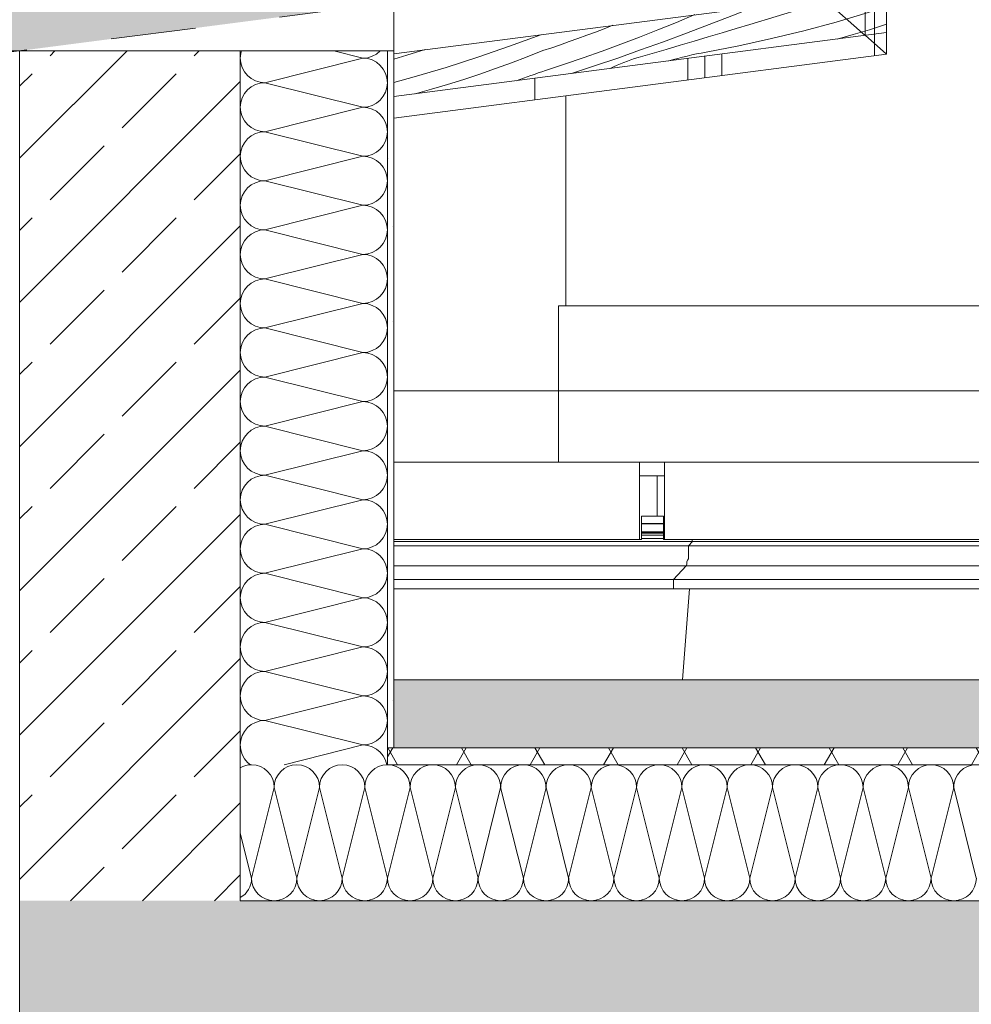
# Model space of a CAD drawing. Header units: metres. Extents: x 0 to 334, y 0 to 60.
# Tile 43 of 72: x 93.11 to 94.23, y 16.6 to 17.76. Entities that reach past the tile are written whole.
import ezdxf

# ---------------------------------------------------------------- set-up
doc = ezdxf.new("R2010")
doc.units = ezdxf.units.M
doc.header["$MEASUREMENT"] = 0
doc.linetypes.add('Strichlinie eng', pattern=[0.115, 0.075, -0.04])
for name, color, linetype in [('10 Wand außen', 7, 'Continuous'), ('94 Genehmigungsplanung Bemaßung', 7, 'Continuous'), ('Neubau_0', 7, 'Continuous'), ('Neubau_00 Schraffuren', 7, 'Continuous'), ('Neubau_10 Wand außen', 7, 'Continuous'), ('Neubau_24 Dachhaut', 7, 'Continuous'), ('Neubau_30 Attika', 7, 'Continuous'), ('Neubau_30 Dach', 7, 'Continuous'), ('Neubau_70 Entwässerung_Regenwasser', 7, 'Continuous'), ('Neubau_94 Genehmigungsplanung Bemaßung', 7, 'Continuous'), ('Neubau_@RL_500 Einrichtung', 7, 'Continuous')]:
    doc.layers.add(name, color=color, linetype=linetype)
doc.styles.add('ERSTELLTER_STIL_1', font='ARIALN.TTF')
doc.linetypes.add('Gras', pattern='A,0,[5,995_ARC_301 ERW_SC_A1_2607011.Shx,S=0.007937,R=0,X=0,Y=0.039752],-1,0', length=1)
doc.dimstyles.new('ERSTELLTER_STIL__1', dxfattribs={"dimtxt": 0.175, "dimasz": 0.095143, "dimexe": 0.18, "dimexo": 0.0625, "dimgap": 0, "dimtad": 1, "dimzin": 0, "dimdsep": 46, "dimtxsty": 'ERSTELLTER_STIL_1', "dimblk": 'ARROWHEAD_6', "dimblk1": 'ARROWHEAD_6', "dimblk2": 'ARROWHEAD_6', "dimcen": 0.09, "dimse1": 1, "dimse2": 1, "dimclrd": 7, "dimclre": 7, "dimclrt": 7, "dimazin": 0, "dimtfac": 1, "dimtdec": 4, "dimtmove": 0, "dimatfit": 3, "dimfxl": 1, "dimtolj": 1, "dimtzin": 0, "dimarcsym": 0})
pattern_1 = [(45, (111.51342, 12.92067), (-0.0848528, 0.0848528), []), (45, (111.471, 12.9631), (-0.0848528, 0.0848528), [0.09, -0.03])]
pattern_2 = [(90, (111.53342, 12.92067), (-0.4, 0), []), (90, (111.51342, 12.92067), (-0.4, 0), []), (90, (111.49342, 12.92067), (-0.4, 0), []), (90, (111.71342, 13.92067), (-0.2, 0), [])]

# ---------------------------------------------------------------- blocks, each defined once
blk = doc.blocks.new('*X27', base_point=(111.5134, 12.9207))
at = {"layer": 'Neubau_10 Wand außen', "color": 8, "linetype": 'Continuous', "lineweight": 9}
for p, q in [((93.3675, 17.7177), (93.3669, 17.7121)), ((93.3684, 17.7207), (93.3675, 17.7177)), ((93.5112, 17.7121), (93.4768, 17.7207)), ((93.5169, 17.7126), (93.5223, 17.7143)), ((93.5223, 17.7143), (93.5273, 17.7169)), ((93.5273, 17.7169), (93.5316, 17.7205)), ((93.5316, 17.7205), (93.5318, 17.7207)), ((93.3669, 17.7121), (93.3675, 17.7064)), ((93.3675, 17.7064), (93.3691, 17.701)), ((93.5112, 17.7121), (93.3958, 17.6832)), ((93.5112, 17.7121), (93.5169, 17.7126)), ((93.5169, 17.7115), (93.5112, 17.7121)), ((93.5223, 17.7099), (93.5169, 17.7115)), ((93.5273, 17.7072), (93.5223, 17.7099)), ((93.5316, 17.7036), (93.5273, 17.7072)), ((93.5352, 17.6992), (93.5316, 17.7036)), ((93.3691, 17.701), (93.3718, 17.696)), ((93.3718, 17.696), (93.3754, 17.6916)), ((93.3754, 17.6916), (93.3797, 17.6881)), ((93.5379, 17.6942), (93.5352, 17.6992)), ((93.5395, 17.6888), (93.5379, 17.6942)), ((93.3797, 17.6881), (93.3847, 17.6854)), ((93.3847, 17.681), (93.3797, 17.6783)), ((93.3847, 17.6854), (93.3901, 17.6837)), ((93.3901, 17.6826), (93.3847, 17.681)), ((93.3901, 17.6837), (93.3958, 17.6832)), ((93.3958, 17.6832), (93.3901, 17.6826)), ((93.5112, 17.6543), (93.3958, 17.6832)), ((93.5401, 17.6832), (93.5395, 17.6888)), ((93.5395, 17.6776), (93.5401, 17.6832)), ((93.3718, 17.6704), (93.3691, 17.6654)), ((93.3754, 17.6747), (93.3718, 17.6704)), ((93.3797, 17.6783), (93.3754, 17.6747)), ((93.5352, 17.6672), (93.5379, 17.6721)), ((93.5379, 17.6721), (93.5395, 17.6776)), ((93.3675, 17.66), (93.3669, 17.6543)), ((93.3691, 17.6654), (93.3675, 17.66)), ((93.5169, 17.6549), (93.5223, 17.6565)), ((93.5223, 17.6565), (93.5273, 17.6592)), ((93.5273, 17.6592), (93.5316, 17.6628)), ((93.5316, 17.6628), (93.5352, 17.6672)), ((93.3669, 17.6543), (93.3675, 17.6487)), ((93.3675, 17.6487), (93.3691, 17.6433)), ((93.5112, 17.6543), (93.3958, 17.6255)), ((93.5112, 17.6543), (93.5169, 17.6549)), ((93.5169, 17.6538), (93.5112, 17.6543)), ((93.5223, 17.6521), (93.5169, 17.6538)), ((93.5273, 17.6495), (93.5223, 17.6521)), ((93.5316, 17.6459), (93.5273, 17.6495)), ((93.5352, 17.6415), (93.5316, 17.6459)), ((93.3691, 17.6433), (93.3718, 17.6383)), ((93.3718, 17.6383), (93.3754, 17.6339)), ((93.3754, 17.6339), (93.3797, 17.6303)), ((93.5379, 17.6365), (93.5352, 17.6415)), ((93.5395, 17.6311), (93.5379, 17.6365)), ((93.3797, 17.6303), (93.3847, 17.6277)), ((93.3847, 17.6233), (93.3797, 17.6206)), ((93.3847, 17.6277), (93.3901, 17.626)), ((93.3901, 17.6249), (93.3847, 17.6233)), ((93.3901, 17.626), (93.3958, 17.6255)), ((93.3958, 17.6255), (93.3901, 17.6249)), ((93.5112, 17.5966), (93.3958, 17.6255)), ((93.5401, 17.6255), (93.5395, 17.6311)), ((93.5395, 17.6198), (93.5401, 17.6255)), ((93.3718, 17.6126), (93.3691, 17.6076)), ((93.3754, 17.617), (93.3718, 17.6126)), ((93.3797, 17.6206), (93.3754, 17.617)), ((93.5352, 17.6094), (93.5379, 17.6144)), ((93.5379, 17.6144), (93.5395, 17.6198)), ((93.3675, 17.6022), (93.3669, 17.5966)), ((93.3691, 17.6076), (93.3675, 17.6022)), ((93.5169, 17.5972), (93.5223, 17.5988)), ((93.5223, 17.5988), (93.5273, 17.6015)), ((93.5273, 17.6015), (93.5316, 17.6051)), ((93.5316, 17.6051), (93.5352, 17.6094)), ((93.3669, 17.5966), (93.3675, 17.591)), ((93.3675, 17.591), (93.3691, 17.5856)), ((93.5112, 17.5966), (93.3958, 17.5677)), ((93.5112, 17.5966), (93.5169, 17.5972)), ((93.5169, 17.596), (93.5112, 17.5966)), ((93.5223, 17.5944), (93.5169, 17.596)), ((93.5273, 17.5917), (93.5223, 17.5944)), ((93.5316, 17.5881), (93.5273, 17.5917)), ((93.5352, 17.5838), (93.5316, 17.5881)), ((93.3691, 17.5856), (93.3718, 17.5806)), ((93.3718, 17.5806), (93.3754, 17.5762)), ((93.3754, 17.5762), (93.3797, 17.5726)), ((93.5379, 17.5788), (93.5352, 17.5838)), ((93.5395, 17.5734), (93.5379, 17.5788)), ((93.3797, 17.5726), (93.3847, 17.5699)), ((93.3847, 17.5655), (93.3797, 17.5629)), ((93.3847, 17.5699), (93.3901, 17.5683)), ((93.3901, 17.5672), (93.3847, 17.5655)), ((93.3901, 17.5683), (93.3958, 17.5677)), ((93.3958, 17.5677), (93.3901, 17.5672)), ((93.5112, 17.5389), (93.3958, 17.5677)), ((93.5401, 17.5677), (93.5395, 17.5734)), ((93.5395, 17.5621), (93.5401, 17.5677)), ((93.3718, 17.5549), (93.3691, 17.5499)), ((93.3754, 17.5593), (93.3718, 17.5549)), ((93.3797, 17.5629), (93.3754, 17.5593)), ((93.5352, 17.5517), (93.5379, 17.5567)), ((93.5379, 17.5567), (93.5395, 17.5621)), ((93.3675, 17.5445), (93.3669, 17.5389)), ((93.3691, 17.5499), (93.3675, 17.5445)), ((93.5169, 17.5394), (93.5223, 17.5411)), ((93.5223, 17.5411), (93.5273, 17.5437)), ((93.5273, 17.5437), (93.5316, 17.5473)), ((93.5316, 17.5473), (93.5352, 17.5517)), ((93.3669, 17.5389), (93.3675, 17.5332)), ((93.3675, 17.5332), (93.3691, 17.5278)), ((93.5112, 17.5389), (93.3958, 17.51)), ((93.5112, 17.5389), (93.5169, 17.5394)), ((93.5169, 17.5383), (93.5112, 17.5389)), ((93.5223, 17.5367), (93.5169, 17.5383)), ((93.5273, 17.534), (93.5223, 17.5367)), ((93.5316, 17.5304), (93.5273, 17.534)), ((93.5352, 17.526), (93.5316, 17.5304)), ((93.3691, 17.5278), (93.3718, 17.5228)), ((93.3718, 17.5228), (93.3754, 17.5185)), ((93.3754, 17.5185), (93.3797, 17.5149)), ((93.5379, 17.5211), (93.5352, 17.526)), ((93.5395, 17.5156), (93.5379, 17.5211)), ((93.3797, 17.5149), (93.3847, 17.5122)), ((93.3847, 17.5078), (93.3797, 17.5051)), ((93.3847, 17.5122), (93.3901, 17.5106)), ((93.3901, 17.5095), (93.3847, 17.5078)), ((93.3901, 17.5106), (93.3958, 17.51)), ((93.3958, 17.51), (93.3901, 17.5095)), ((93.5112, 17.4811), (93.3958, 17.51)), ((93.5401, 17.51), (93.5395, 17.5156)), ((93.5395, 17.5044), (93.5401, 17.51)), ((93.3718, 17.4972), (93.3691, 17.4922)), ((93.3754, 17.5016), (93.3718, 17.4972)), ((93.3797, 17.5051), (93.3754, 17.5016)), ((93.5316, 17.4896), (93.5352, 17.494)), ((93.5352, 17.494), (93.5379, 17.499)), ((93.5379, 17.499), (93.5395, 17.5044)), ((93.3675, 17.4868), (93.3669, 17.4811)), ((93.3691, 17.4922), (93.3675, 17.4868)), ((93.5169, 17.4817), (93.5223, 17.4833)), ((93.5223, 17.4833), (93.5273, 17.486)), ((93.5273, 17.486), (93.5316, 17.4896)), ((93.3669, 17.4811), (93.3675, 17.4755)), ((93.3675, 17.4755), (93.3691, 17.4701)), ((93.5112, 17.4811), (93.3958, 17.4523)), ((93.5112, 17.4811), (93.5169, 17.4817)), ((93.5169, 17.4806), (93.5112, 17.4811)), ((93.5223, 17.479), (93.5169, 17.4806)), ((93.5273, 17.4763), (93.5223, 17.479)), ((93.5316, 17.4727), (93.5273, 17.4763)), ((93.5352, 17.4683), (93.5316, 17.4727)), ((93.3691, 17.4701), (93.3718, 17.4651)), ((93.3718, 17.4651), (93.3754, 17.4607)), ((93.3754, 17.4607), (93.3797, 17.4571)), ((93.5379, 17.4633), (93.5352, 17.4683)), ((93.5395, 17.4579), (93.5379, 17.4633)), ((93.3797, 17.4571), (93.3847, 17.4545)), ((93.3847, 17.4501), (93.3797, 17.4474)), ((93.3847, 17.4545), (93.3901, 17.4528)), ((93.3901, 17.4517), (93.3847, 17.4501)), ((93.3901, 17.4528), (93.3958, 17.4523)), ((93.3958, 17.4523), (93.3901, 17.4517)), ((93.5112, 17.4234), (93.3958, 17.4523)), ((93.5401, 17.4523), (93.5395, 17.4579)), ((93.5395, 17.4467), (93.5401, 17.4523)), ((93.3718, 17.4395), (93.3691, 17.4345)), ((93.3754, 17.4438), (93.3718, 17.4395)), ((93.3797, 17.4474), (93.3754, 17.4438)), ((93.5316, 17.4319), (93.5352, 17.4362)), ((93.5352, 17.4362), (93.5379, 17.4412)), ((93.5379, 17.4412), (93.5395, 17.4467)), ((93.3675, 17.4291), (93.3669, 17.4234)), ((93.3691, 17.4345), (93.3675, 17.4291)), ((93.5169, 17.424), (93.5223, 17.4256)), ((93.5223, 17.4256), (93.5273, 17.4283)), ((93.5273, 17.4283), (93.5316, 17.4319)), ((93.3669, 17.4234), (93.3675, 17.4178)), ((93.3675, 17.4178), (93.3691, 17.4124)), ((93.5112, 17.4234), (93.3958, 17.3946)), ((93.5112, 17.4234), (93.5169, 17.424)), ((93.5169, 17.4229), (93.5112, 17.4234)), ((93.5223, 17.4212), (93.5169, 17.4229)), ((93.5273, 17.4186), (93.5223, 17.4212)), ((93.5316, 17.415), (93.5273, 17.4186)), ((93.5352, 17.4106), (93.5316, 17.415)), ((93.3691, 17.4124), (93.3718, 17.4074)), ((93.3718, 17.4074), (93.3754, 17.403)), ((93.3754, 17.403), (93.3797, 17.3994)), ((93.5379, 17.4056), (93.5352, 17.4106)), ((93.5395, 17.4002), (93.5379, 17.4056)), ((93.3797, 17.3897), (93.3754, 17.3861)), ((93.3797, 17.3994), (93.3847, 17.3968)), ((93.3847, 17.3924), (93.3797, 17.3897)), ((93.3847, 17.3968), (93.3901, 17.3951)), ((93.3901, 17.394), (93.3847, 17.3924)), ((93.3901, 17.3951), (93.3958, 17.3946)), ((93.3958, 17.3946), (93.3901, 17.394)), ((93.5112, 17.3657), (93.3958, 17.3946)), ((93.5401, 17.3946), (93.5395, 17.4002)), ((93.5395, 17.3889), (93.5401, 17.3946)), ((93.3718, 17.3817), (93.3691, 17.3767)), ((93.3754, 17.3861), (93.3718, 17.3817)), ((93.5316, 17.3741), (93.5352, 17.3785)), ((93.5352, 17.3785), (93.5379, 17.3835)), ((93.5379, 17.3835), (93.5395, 17.3889)), ((93.3675, 17.3713), (93.3669, 17.3657)), ((93.3691, 17.3767), (93.3675, 17.3713)), ((93.5169, 17.3662), (93.5223, 17.3679)), ((93.5223, 17.3679), (93.5273, 17.3706)), ((93.5273, 17.3706), (93.5316, 17.3741)), ((93.3669, 17.3657), (93.3675, 17.3601)), ((93.3675, 17.3601), (93.3691, 17.3546)), ((93.5112, 17.3657), (93.3958, 17.3368)), ((93.5112, 17.3657), (93.5169, 17.3662)), ((93.5169, 17.3651), (93.5112, 17.3657)), ((93.5223, 17.3635), (93.5169, 17.3651)), ((93.5273, 17.3608), (93.5223, 17.3635)), ((93.5316, 17.3572), (93.5273, 17.3608)), ((93.5352, 17.3529), (93.5316, 17.3572)), ((93.3691, 17.3546), (93.3718, 17.3497)), ((93.3718, 17.3497), (93.3754, 17.3453)), ((93.3754, 17.3453), (93.3797, 17.3417)), ((93.5379, 17.3479), (93.5352, 17.3529)), ((93.5395, 17.3425), (93.5379, 17.3479)), ((93.3797, 17.332), (93.3754, 17.3284)), ((93.3797, 17.3417), (93.3847, 17.339)), ((93.3847, 17.3346), (93.3797, 17.332)), ((93.3847, 17.339), (93.3901, 17.3374)), ((93.3901, 17.3363), (93.3847, 17.3346)), ((93.3901, 17.3374), (93.3958, 17.3368)), ((93.3958, 17.3368), (93.3901, 17.3363)), ((93.5112, 17.308), (93.3958, 17.3368)), ((93.5401, 17.3368), (93.5395, 17.3425)), ((93.5395, 17.3312), (93.5401, 17.3368)), ((93.3718, 17.324), (93.3691, 17.319)), ((93.3754, 17.3284), (93.3718, 17.324)), ((93.5316, 17.3164), (93.5352, 17.3208)), ((93.5352, 17.3208), (93.5379, 17.3258)), ((93.5379, 17.3258), (93.5395, 17.3312)), ((93.3675, 17.3136), (93.3669, 17.308)), ((93.3691, 17.319), (93.3675, 17.3136)), ((93.5169, 17.3085), (93.5223, 17.3102)), ((93.5223, 17.3102), (93.5273, 17.3128)), ((93.5273, 17.3128), (93.5316, 17.3164)), ((93.3669, 17.308), (93.3675, 17.3023)), ((93.3675, 17.3023), (93.3691, 17.2969)), ((93.5112, 17.308), (93.3958, 17.2791)), ((93.5112, 17.308), (93.5169, 17.3085)), ((93.5169, 17.3074), (93.5112, 17.308)), ((93.5223, 17.3058), (93.5169, 17.3074)), ((93.5273, 17.3031), (93.5223, 17.3058)), ((93.5316, 17.2995), (93.5273, 17.3031)), ((93.5352, 17.2951), (93.5316, 17.2995)), ((93.3691, 17.2969), (93.3718, 17.2919)), ((93.3718, 17.2919), (93.3754, 17.2876)), ((93.3754, 17.2876), (93.3797, 17.284)), ((93.5379, 17.2901), (93.5352, 17.2951)), ((93.5395, 17.2847), (93.5379, 17.2901)), ((93.3797, 17.2742), (93.3754, 17.2706)), ((93.3797, 17.284), (93.3847, 17.2813)), ((93.3847, 17.2769), (93.3797, 17.2742)), ((93.3847, 17.2813), (93.3901, 17.2797)), ((93.3901, 17.2785), (93.3847, 17.2769)), ((93.3901, 17.2797), (93.3958, 17.2791)), ((93.3958, 17.2791), (93.3901, 17.2785)), ((93.5112, 17.2502), (93.3958, 17.2791)), ((93.5401, 17.2791), (93.5395, 17.2847)), ((93.5395, 17.2735), (93.5401, 17.2791)), ((93.3718, 17.2663), (93.3691, 17.2613)), ((93.3754, 17.2706), (93.3718, 17.2663)), ((93.5316, 17.2587), (93.5352, 17.2631)), ((93.5352, 17.2631), (93.5379, 17.2681)), ((93.5379, 17.2681), (93.5395, 17.2735)), ((93.3675, 17.2559), (93.3669, 17.2502)), ((93.3691, 17.2613), (93.3675, 17.2559)), ((93.5112, 17.2502), (93.5169, 17.2508)), ((93.5169, 17.2508), (93.5223, 17.2524)), ((93.5223, 17.2524), (93.5273, 17.2551)), ((93.5273, 17.2551), (93.5316, 17.2587)), ((93.3669, 17.2502), (93.3675, 17.2446)), ((93.3675, 17.2446), (93.3691, 17.2392)), ((93.3691, 17.2392), (93.3718, 17.2342)), ((93.5112, 17.2502), (93.3958, 17.2214)), ((93.5169, 17.2497), (93.5112, 17.2502)), ((93.5223, 17.248), (93.5169, 17.2497)), ((93.5273, 17.2454), (93.5223, 17.248)), ((93.5316, 17.2418), (93.5273, 17.2454)), ((93.5352, 17.2374), (93.5316, 17.2418)), ((93.3718, 17.2342), (93.3754, 17.2298)), ((93.3754, 17.2298), (93.3797, 17.2262)), ((93.5379, 17.2324), (93.5352, 17.2374)), ((93.5395, 17.227), (93.5379, 17.2324)), ((93.3797, 17.2165), (93.3754, 17.2129)), ((93.3797, 17.2262), (93.3847, 17.2236)), ((93.3847, 17.2192), (93.3797, 17.2165)), ((93.3847, 17.2236), (93.3901, 17.2219)), ((93.3901, 17.2208), (93.3847, 17.2192)), ((93.3901, 17.2219), (93.3958, 17.2214)), ((93.3958, 17.2214), (93.3901, 17.2208)), ((93.5112, 17.1925), (93.3958, 17.2214)), ((93.5401, 17.2214), (93.5395, 17.227)), ((93.5395, 17.2157), (93.5401, 17.2214)), ((93.3718, 17.2085), (93.3691, 17.2036)), ((93.3754, 17.2129), (93.3718, 17.2085)), ((93.5316, 17.201), (93.5352, 17.2053)), ((93.5352, 17.2053), (93.5379, 17.2103)), ((93.5379, 17.2103), (93.5395, 17.2157)), ((93.3675, 17.1981), (93.3669, 17.1925)), ((93.3691, 17.2036), (93.3675, 17.1981)), ((93.5112, 17.1925), (93.5169, 17.1931)), ((93.5169, 17.1931), (93.5223, 17.1947)), ((93.5223, 17.1947), (93.5273, 17.1974)), ((93.5273, 17.1974), (93.5316, 17.201)), ((93.3669, 17.1925), (93.3675, 17.1869)), ((93.3675, 17.1869), (93.3691, 17.1815)), ((93.3691, 17.1815), (93.3718, 17.1765)), ((93.5112, 17.1925), (93.3958, 17.1636)), ((93.5169, 17.192), (93.5112, 17.1925)), ((93.5223, 17.1903), (93.5169, 17.192)), ((93.5273, 17.1876), (93.5223, 17.1903)), ((93.5316, 17.1841), (93.5273, 17.1876)), ((93.5352, 17.1797), (93.5316, 17.1841)), ((93.3718, 17.1765), (93.3754, 17.1721)), ((93.3754, 17.1721), (93.3797, 17.1685)), ((93.5379, 17.1747), (93.5352, 17.1797)), ((93.5395, 17.1693), (93.5379, 17.1747)), ((93.3797, 17.1588), (93.3754, 17.1552)), ((93.3797, 17.1685), (93.3847, 17.1658)), ((93.3847, 17.1614), (93.3797, 17.1588)), ((93.3847, 17.1658), (93.3901, 17.1642)), ((93.3901, 17.1631), (93.3847, 17.1614)), ((93.3901, 17.1642), (93.3958, 17.1636)), ((93.3958, 17.1636), (93.3901, 17.1631)), ((93.5112, 17.1348), (93.3958, 17.1636)), ((93.5379, 17.1526), (93.5395, 17.158)), ((93.5401, 17.1636), (93.5395, 17.1693)), ((93.5395, 17.158), (93.5401, 17.1636)), ((93.3718, 17.1508), (93.3691, 17.1458)), ((93.3754, 17.1552), (93.3718, 17.1508)), ((93.5316, 17.1432), (93.5352, 17.1476)), ((93.5352, 17.1476), (93.5379, 17.1526)), ((93.3675, 17.1404), (93.3669, 17.1348)), ((93.3691, 17.1458), (93.3675, 17.1404)), ((93.5112, 17.1348), (93.5169, 17.1353)), ((93.5169, 17.1353), (93.5223, 17.137)), ((93.5223, 17.137), (93.5273, 17.1396)), ((93.5273, 17.1396), (93.5316, 17.1432)), ((93.3669, 17.1348), (93.3675, 17.1292)), ((93.3675, 17.1292), (93.3691, 17.1237)), ((93.3691, 17.1237), (93.3718, 17.1187)), ((93.5112, 17.1348), (93.3958, 17.1059)), ((93.5169, 17.1342), (93.5112, 17.1348)), ((93.5223, 17.1326), (93.5169, 17.1342)), ((93.5273, 17.1299), (93.5223, 17.1326)), ((93.5316, 17.1263), (93.5273, 17.1299)), ((93.5352, 17.122), (93.5316, 17.1263)), ((93.3718, 17.1187), (93.3754, 17.1144)), ((93.3754, 17.1144), (93.3797, 17.1108)), ((93.5379, 17.117), (93.5352, 17.122)), ((93.5395, 17.1116), (93.5379, 17.117)), ((93.3797, 17.1011), (93.3754, 17.0975)), ((93.3797, 17.1108), (93.3847, 17.1081)), ((93.3847, 17.1037), (93.3797, 17.1011)), ((93.3847, 17.1081), (93.3901, 17.1065)), ((93.3901, 17.1054), (93.3847, 17.1037)), ((93.3901, 17.1065), (93.3958, 17.1059)), ((93.3958, 17.1059), (93.3901, 17.1054)), ((93.5112, 17.0771), (93.3958, 17.1059)), ((93.5379, 17.0949), (93.5395, 17.1003)), ((93.5401, 17.1059), (93.5395, 17.1116)), ((93.5395, 17.1003), (93.5401, 17.1059)), ((93.3718, 17.0931), (93.3691, 17.0881)), ((93.3754, 17.0975), (93.3718, 17.0931)), ((93.5316, 17.0855), (93.5352, 17.0899)), ((93.5352, 17.0899), (93.5379, 17.0949)), ((93.3675, 17.0827), (93.3669, 17.0771)), ((93.3669, 17.0771), (93.3675, 17.0714)), ((93.3691, 17.0881), (93.3675, 17.0827)), ((93.5112, 17.0771), (93.3958, 17.0482)), ((93.5112, 17.0771), (93.5169, 17.0776)), ((93.5169, 17.0765), (93.5112, 17.0771)), ((93.5169, 17.0776), (93.5223, 17.0793)), ((93.5223, 17.0793), (93.5273, 17.0819)), ((93.5273, 17.0819), (93.5316, 17.0855)), ((93.3675, 17.0714), (93.3691, 17.066)), ((93.3691, 17.066), (93.3718, 17.061)), ((93.5223, 17.0749), (93.5169, 17.0765)), ((93.5273, 17.0722), (93.5223, 17.0749)), ((93.5316, 17.0686), (93.5273, 17.0722)), ((93.5352, 17.0642), (93.5316, 17.0686)), ((93.3718, 17.061), (93.3754, 17.0566)), ((93.3754, 17.0566), (93.3797, 17.0531)), ((93.5379, 17.0592), (93.5352, 17.0642)), ((93.5395, 17.0538), (93.5379, 17.0592)), ((93.5401, 17.0482), (93.5395, 17.0538)), ((93.3797, 17.0433), (93.3754, 17.0397)), ((93.3797, 17.0531), (93.3847, 17.0504)), ((93.3847, 17.046), (93.3797, 17.0433)), ((93.3847, 17.0504), (93.3901, 17.0487)), ((93.3901, 17.0476), (93.3847, 17.046)), ((93.3901, 17.0487), (93.3958, 17.0482)), ((93.3958, 17.0482), (93.3901, 17.0476)), ((93.5112, 17.0193), (93.3958, 17.0482)), ((93.5379, 17.0371), (93.5395, 17.0426)), ((93.5395, 17.0426), (93.5401, 17.0482)), ((93.3718, 17.0354), (93.3691, 17.0304)), ((93.3754, 17.0397), (93.3718, 17.0354)), ((93.5316, 17.0278), (93.5352, 17.0322)), ((93.5352, 17.0322), (93.5379, 17.0371)), ((93.3675, 17.025), (93.3669, 17.0193)), ((93.3669, 17.0193), (93.3675, 17.0137)), ((93.3691, 17.0304), (93.3675, 17.025)), ((93.5112, 17.0193), (93.3958, 16.9905)), ((93.5112, 17.0193), (93.5169, 17.0199)), ((93.5169, 17.0188), (93.5112, 17.0193)), ((93.5169, 17.0199), (93.5223, 17.0215)), ((93.5223, 17.0215), (93.5273, 17.0242)), ((93.5273, 17.0242), (93.5316, 17.0278)), ((93.3675, 17.0137), (93.3691, 17.0083)), ((93.3691, 17.0083), (93.3718, 17.0033)), ((93.5223, 17.0171), (93.5169, 17.0188)), ((93.5273, 17.0145), (93.5223, 17.0171)), ((93.5316, 17.0109), (93.5273, 17.0145)), ((93.5352, 17.0065), (93.5316, 17.0109)), ((93.3718, 17.0033), (93.3754, 16.9989)), ((93.3754, 16.9989), (93.3797, 16.9953)), ((93.5379, 17.0015), (93.5352, 17.0065)), ((93.5395, 16.9961), (93.5379, 17.0015)), ((93.5401, 16.9905), (93.5395, 16.9961)), ((93.3797, 16.9856), (93.3754, 16.982)), ((93.3797, 16.9953), (93.3847, 16.9927)), ((93.3847, 16.9883), (93.3797, 16.9856)), ((93.3847, 16.9927), (93.3901, 16.991)), ((93.3901, 16.9899), (93.3847, 16.9883)), ((93.3901, 16.991), (93.3958, 16.9905)), ((93.3958, 16.9905), (93.3901, 16.9899)), ((93.5112, 16.9616), (93.3958, 16.9905)), ((93.5379, 16.9794), (93.5395, 16.9848)), ((93.5395, 16.9848), (93.5401, 16.9905)), ((93.3691, 16.9726), (93.3675, 16.9672)), ((93.3718, 16.9776), (93.3691, 16.9726)), ((93.3754, 16.982), (93.3718, 16.9776)), ((93.5316, 16.9701), (93.5352, 16.9744)), ((93.5352, 16.9744), (93.5379, 16.9794)), ((93.3675, 16.9672), (93.3669, 16.9616)), ((93.3669, 16.9616), (93.3675, 16.956)), ((93.5112, 16.9616), (93.3958, 16.9327)), ((93.5112, 16.9616), (93.5169, 16.9622)), ((93.5169, 16.961), (93.5112, 16.9616)), ((93.5169, 16.9622), (93.5223, 16.9638)), ((93.5223, 16.9594), (93.5169, 16.961)), ((93.5223, 16.9638), (93.5273, 16.9665)), ((93.5273, 16.9665), (93.5316, 16.9701)), ((93.3675, 16.956), (93.3691, 16.9506)), ((93.3691, 16.9506), (93.3718, 16.9456)), ((93.5273, 16.9567), (93.5223, 16.9594)), ((93.5316, 16.9531), (93.5273, 16.9567)), ((93.5352, 16.9488), (93.5316, 16.9531)), ((93.3718, 16.9456), (93.3754, 16.9412)), ((93.3754, 16.9412), (93.3797, 16.9376)), ((93.5379, 16.9438), (93.5352, 16.9488)), ((93.5395, 16.9384), (93.5379, 16.9438)), ((93.5401, 16.9327), (93.5395, 16.9384)), ((93.3797, 16.9279), (93.3754, 16.9243)), ((93.3797, 16.9376), (93.3847, 16.9349)), ((93.3847, 16.9305), (93.3797, 16.9279)), ((93.3847, 16.9349), (93.3901, 16.9333)), ((93.3901, 16.9322), (93.3847, 16.9305)), ((93.3901, 16.9333), (93.3958, 16.9327)), ((93.3958, 16.9327), (93.3901, 16.9322)), ((93.5112, 16.9039), (93.3958, 16.9327)), ((93.5379, 16.9217), (93.5395, 16.9271)), ((93.5395, 16.9271), (93.5401, 16.9327)), ((93.3691, 16.9149), (93.3675, 16.9095)), ((93.3718, 16.9199), (93.3691, 16.9149)), ((93.3754, 16.9243), (93.3718, 16.9199)), ((93.5316, 16.9123), (93.5352, 16.9167)), ((93.5352, 16.9167), (93.5379, 16.9217)), ((93.3675, 16.9095), (93.3669, 16.9039)), ((93.3669, 16.9039), (93.3675, 16.8982)), ((93.5112, 16.9039), (93.4184, 16.8807)), ((93.5112, 16.9039), (93.5169, 16.9044)), ((93.5169, 16.9033), (93.5112, 16.9039)), ((93.5169, 16.9044), (93.5223, 16.9061)), ((93.5223, 16.9017), (93.5169, 16.9033)), ((93.5223, 16.9061), (93.5273, 16.9087)), ((93.5273, 16.9087), (93.5316, 16.9123)), ((93.3675, 16.8982), (93.3691, 16.8928)), ((93.3691, 16.8928), (93.3718, 16.8878)), ((93.5273, 16.899), (93.5223, 16.9017)), ((93.5316, 16.8954), (93.5273, 16.899)), ((93.5352, 16.891), (93.5316, 16.8954)), ((93.3718, 16.8878), (93.3754, 16.8835)), ((93.3754, 16.8835), (93.3788, 16.8807)), ((93.5379, 16.8861), (93.5352, 16.891)), ((93.5395, 16.8807), (93.5379, 16.8861))]:
    blk.add_line(p, q, dxfattribs=at)
blk = doc.blocks.new('*X28', base_point=(111.5134, 12.9207))
at = {"layer": 'Neubau_30 Dach', "color": 8, "linetype": 'Continuous', "lineweight": 9}
for p, q in [((93.3801, 16.7473), (93.4068, 16.854)), ((93.4334, 16.7473), (93.4068, 16.854)), ((93.4334, 16.7473), (93.4601, 16.854)), ((93.4868, 16.7473), (93.4601, 16.854)), ((93.4868, 16.7473), (93.5134, 16.854)), ((93.5401, 16.7473), (93.5134, 16.854)), ((93.5401, 16.7473), (93.5668, 16.854)), ((93.5934, 16.7473), (93.5668, 16.854)), ((93.5934, 16.7473), (93.6201, 16.854)), ((93.6468, 16.7473), (93.6201, 16.854)), ((93.6468, 16.7473), (93.6734, 16.854)), ((93.7001, 16.7473), (93.6734, 16.854)), ((93.7001, 16.7473), (93.7268, 16.854)), ((93.7534, 16.7473), (93.7268, 16.854)), ((93.7534, 16.7473), (93.7801, 16.854)), ((93.8068, 16.7473), (93.7801, 16.854)), ((93.8068, 16.7473), (93.8334, 16.854)), ((93.8601, 16.7473), (93.8334, 16.854)), ((93.8601, 16.7473), (93.8868, 16.854)), ((93.9134, 16.7473), (93.8868, 16.854)), ((93.9134, 16.7473), (93.9401, 16.854)), ((93.9668, 16.7473), (93.9401, 16.854)), ((93.9668, 16.7473), (93.9934, 16.854)), ((94.0201, 16.7473), (93.9934, 16.854)), ((94.0201, 16.7473), (94.0468, 16.854)), ((94.0734, 16.7473), (94.0468, 16.854)), ((94.0734, 16.7473), (94.1001, 16.854)), ((94.1268, 16.7473), (94.1001, 16.854)), ((94.1268, 16.7473), (94.1534, 16.854)), ((94.1801, 16.7473), (94.1534, 16.854)), ((94.1801, 16.7473), (94.2068, 16.854)), ((94.2334, 16.7473), (94.2068, 16.854)), ((93.3801, 16.7473), (93.3669, 16.8001))]:
    blk.add_line(p, q, dxfattribs=at)
for centre, start, end in [((93.3801, 16.854), 90, 119.6363), ((93.3801, 16.854), 0, 90), ((93.4334, 16.854), 90, 180), ((93.4334, 16.854), 0, 90), ((93.4868, 16.854), 90, 180), ((93.4868, 16.854), 0, 90), ((93.5401, 16.854), 90, 180), ((93.5401, 16.854), 0, 90), ((93.5934, 16.854), 90, 180), ((93.5934, 16.854), 0, 90), ((93.6468, 16.854), 90, 180), ((93.6468, 16.854), 0, 90), ((93.7001, 16.854), 90, 180), ((93.7001, 16.854), 0, 90), ((93.7534, 16.854), 90, 180), ((93.7534, 16.854), 0, 90), ((93.8068, 16.854), 90, 180), ((93.8068, 16.854), 0, 90), ((93.8601, 16.854), 90, 180), ((93.8601, 16.854), 0, 90), ((93.9134, 16.854), 90, 180), ((93.9134, 16.854), 0, 90), ((93.9668, 16.854), 90, 180), ((93.9668, 16.854), 0, 90), ((94.0201, 16.854), 90, 180), ((94.0201, 16.854), 0, 90), ((94.0734, 16.854), 90, 180), ((94.0734, 16.854), 0, 90), ((94.1268, 16.854), 90, 180), ((94.1268, 16.854), 0, 90), ((94.1801, 16.854), 90, 180), ((94.1801, 16.854), 0, 90), ((94.2334, 16.854), 90, 180), ((93.3534, 16.7473), 300.365, 0), ((93.4068, 16.7473), 180, 270), ((93.4068, 16.7473), 270, 0), ((93.4601, 16.7473), 180, 270), ((93.4601, 16.7473), 270, 0), ((93.5134, 16.7473), 180, 270), ((93.5134, 16.7473), 270, 0), ((93.5668, 16.7473), 180, 270), ((93.5668, 16.7473), 270, 0), ((93.6201, 16.7473), 180, 270), ((93.6201, 16.7473), 270, 0), ((93.6734, 16.7473), 180, 270), ((93.6734, 16.7473), 270, 0), ((93.7268, 16.7473), 180, 270), ((93.7268, 16.7473), 270, 0), ((93.7801, 16.7473), 180, 270), ((93.7801, 16.7473), 270, 0), ((93.8334, 16.7473), 180, 270), ((93.8334, 16.7473), 270, 0), ((93.8868, 16.7473), 180, 270), ((93.8868, 16.7473), 270, 0), ((93.9401, 16.7473), 180, 270), ((93.9401, 16.7473), 270, 0), ((93.9934, 16.7473), 180, 270), ((93.9934, 16.7473), 270, 0), ((94.0468, 16.7473), 180, 270), ((94.0468, 16.7473), 270, 0), ((94.1001, 16.7473), 180, 270), ((94.1001, 16.7473), 270, 0), ((94.1534, 16.7473), 180, 270), ((94.1534, 16.7473), 270, 0), ((94.2068, 16.7473), 180, 270), ((94.2068, 16.7473), 270, 0)]:
    blk.add_arc(centre, 0.0267, start, end, dxfattribs=at)
blk = doc.blocks.new('*X64', base_point=(111.5134, 12.9207))
at = {"layer": 'Neubau_24 Dachhaut', "color": 8, "linetype": 'Continuous', "lineweight": 9}
for p, q in [((94.0811, 17.7865), (94.0596, 17.78)), ((93.9723, 17.7724), (93.9457, 17.7618)), ((94.0596, 17.78), (94.0287, 17.7706)), ((94.1277, 17.7727), (94.1059, 17.7657)), ((93.902, 17.7633), (93.8803, 17.7542)), ((93.9457, 17.7618), (93.919, 17.7515)), ((93.9978, 17.7612), (93.9669, 17.7518)), ((94.0287, 17.7706), (93.9978, 17.7612)), ((94.1059, 17.7657), (94.0682, 17.7546)), ((93.8053, 17.7507), (93.7952, 17.7467)), ((93.8803, 17.7542), (93.8586, 17.7453)), ((93.919, 17.7515), (93.8921, 17.7413)), ((93.9669, 17.7518), (93.9505, 17.7468)), ((94.0682, 17.7546), (94.0302, 17.7444)), ((94.1264, 17.7515), (94.1075, 17.7455)), ((94.1277, 17.7519), (94.1264, 17.7515)), ((93.7206, 17.7397), (93.6838, 17.726)), ((93.7747, 17.739), (93.7644, 17.7352)), ((93.7849, 17.7428), (93.7747, 17.739)), ((93.7952, 17.7467), (93.7849, 17.7428)), ((93.8586, 17.7453), (93.8368, 17.7367)), ((93.8921, 17.7413), (93.8652, 17.7314)), ((93.934, 17.7419), (93.9176, 17.737)), ((93.9505, 17.7468), (93.934, 17.7419)), ((94.0302, 17.7444), (93.9921, 17.7351)), ((94.0885, 17.7399), (94.0694, 17.7345)), ((94.1075, 17.7455), (94.0885, 17.7399)), ((93.6838, 17.726), (93.6467, 17.7132)), ((93.7438, 17.7279), (93.7335, 17.7243)), ((93.7541, 17.7315), (93.7438, 17.7279)), ((93.7644, 17.7352), (93.7541, 17.7315)), ((93.8148, 17.7284), (93.7928, 17.7203)), ((93.8368, 17.7367), (93.8148, 17.7284)), ((93.8652, 17.7314), (93.8382, 17.7217)), ((93.8847, 17.7272), (93.8682, 17.7224)), ((93.9011, 17.7321), (93.8847, 17.7272)), ((93.9176, 17.737), (93.9011, 17.7321)), ((93.9537, 17.7267), (93.9152, 17.7192)), ((93.9921, 17.7351), (93.9537, 17.7267)), ((93.5631, 17.7155), (93.5477, 17.7108)), ((93.5846, 17.7221), (93.5631, 17.7155)), ((93.7231, 17.7209), (93.7047, 17.7135)), ((93.7335, 17.7243), (93.7231, 17.7209)), ((93.7928, 17.7203), (93.7706, 17.7125)), ((93.8382, 17.7217), (93.8112, 17.7122)), ((93.8517, 17.7176), (93.8352, 17.7128)), ((93.8682, 17.7224), (93.8517, 17.7176)), ((93.8931, 17.7146), (93.8876, 17.7132)), ((93.8986, 17.7158), (93.8931, 17.7146)), ((93.9041, 17.717), (93.8986, 17.7158)), ((93.9096, 17.7181), (93.9041, 17.717)), ((93.9152, 17.7192), (93.9096, 17.7181)), ((93.6467, 17.7132), (93.6093, 17.7012)), ((93.6861, 17.7065), (93.6675, 17.6997)), ((93.7047, 17.7135), (93.6861, 17.7065)), ((93.7484, 17.705), (93.7261, 17.6977)), ((93.7706, 17.7125), (93.7484, 17.705)), ((93.784, 17.703), (93.7568, 17.6939)), ((93.8112, 17.7122), (93.784, 17.703)), ((93.8104, 17.7037), (93.8064, 17.7018)), ((93.8144, 17.7054), (93.8104, 17.7037)), ((93.8185, 17.7071), (93.8144, 17.7054)), ((93.8226, 17.7087), (93.8185, 17.7071)), ((93.8268, 17.7102), (93.8226, 17.7087)), ((93.831, 17.7115), (93.8268, 17.7102)), ((93.8352, 17.7128), (93.831, 17.7115)), ((93.8767, 17.7103), (93.8712, 17.7088)), ((93.8821, 17.7118), (93.8767, 17.7103)), ((93.8876, 17.7132), (93.8821, 17.7118)), ((93.6093, 17.7012), (93.5716, 17.6901)), ((93.6487, 17.6932), (93.6299, 17.687)), ((93.6675, 17.6997), (93.6487, 17.6932)), ((93.7089, 17.6915), (93.7046, 17.69)), ((93.7132, 17.693), (93.7089, 17.6915)), ((93.7175, 17.6946), (93.7132, 17.693)), ((93.7218, 17.6961), (93.7175, 17.6946)), ((93.7261, 17.6977), (93.7218, 17.6961)), ((93.8064, 17.7018), (93.8024, 17.6999)), ((93.5716, 17.6901), (93.5477, 17.6836)), ((93.611, 17.6811), (93.592, 17.6754)), ((93.6299, 17.687), (93.611, 17.6811)), ((93.696, 17.687), (93.6917, 17.6855)), ((93.7003, 17.6885), (93.696, 17.687)), ((93.7046, 17.69), (93.7003, 17.6885)), ((93.592, 17.6754), (93.5729, 17.6701))]:
    blk.add_line(p, q, dxfattribs=at)
blk = doc.blocks.new('*D67', base_point=(111.5134, 12.9207))
at = {"layer": 'Neubau_94 Genehmigungsplanung Bemaßung', "color": 7, "linetype": 'Continuous', "lineweight": 9}
for p, q in [((92.9146, 17.7207), (92.9146, 17.7958)), ((92.9647, 17.6706), (92.8646, 17.7707)), ((93.0085, 17.7207), (92.8208, 17.7207)), ((92.9146, 16.5207), (92.9146, 17.7207)), ((92.8646, 16.5707), (92.9647, 16.4706)), ((93.0085, 16.5207), (92.8208, 16.5207)), ((92.9146, 16.4456), (92.9146, 16.5207))]:
    blk.add_line(p, q, dxfattribs=at)
at = {"layer": 'Neubau_94 Genehmigungsplanung Bemaßung', "color": 7, "lineweight": 9, "insert": (92.8796, 16.9235), "char_height": 0.175, "attachment_point": 7, "rotation": 90, "style": 'ERSTELLTER_STIL_1'}
blk.add_mtext('\\A1;{\\pql;\\fArial Narrow|b0|i0|c0|p0;\\W1.000000;1,20}', dxfattribs=at)
blk = doc.blocks.new('ARROWHEAD_6')
at = {"color": 0, "linetype": 'Continuous', "lineweight": 0}
for p, q in [((-0.5, -0.5), (0.5, 0.5)), ((0, 0), (-1, 0))]:
    blk.add_line(p, q, dxfattribs=at)
blk = doc.blocks.new('*D78', base_point=(111.5134, 12.9207))
at = {"layer": '94 Genehmigungsplanung Bemaßung', "color": 7, "linetype": 'Continuous', "lineweight": 9}
for p, q in [((102.0967, 16.7207), (102.0967, 16.7958)), ((102.1468, 16.6706), (102.0466, 16.7707)), ((102.1906, 16.7207), (102.0028, 16.7207)), ((102.0967, 16.5207), (102.0967, 16.7207)), ((102.0466, 16.5707), (102.1468, 16.4706)), ((102.1906, 16.5207), (102.0028, 16.5207))]:
    blk.add_line(p, q, dxfattribs=at)
at = {"layer": '94 Genehmigungsplanung Bemaßung', "color": 7, "lineweight": 9, "insert": (102.0617, 16.7707), "char_height": 0.175, "attachment_point": 7, "rotation": 90, "style": 'ERSTELLTER_STIL_1'}
blk.add_mtext('\\A1;{\\pql;\\fArial Narrow|b0|i0|c0|p0;\\W1.000000;20}', dxfattribs=at)
blk = doc.blocks.new('*D81', base_point=(111.5134, 12.9207))
at = {"layer": 'Neubau_94 Genehmigungsplanung Bemaßung', "color": 7, "linetype": 'Continuous', "lineweight": 9}
for p, q in [((101.2967, 16.7207), (101.2967, 16.7958)), ((101.3468, 16.6706), (101.2466, 16.7707)), ((101.3906, 16.7207), (101.2028, 16.7207)), ((101.2967, 16.5207), (101.2967, 16.7207)), ((101.2466, 16.5707), (101.3468, 16.4706)), ((101.3906, 16.5207), (101.2028, 16.5207))]:
    blk.add_line(p, q, dxfattribs=at)
blk = doc.blocks.new('*D83', base_point=(111.5134, 12.9207))
at = {"layer": 'Neubau_94 Genehmigungsplanung Bemaßung', "color": 7, "linetype": 'Continuous', "lineweight": 9}
for p, q in [((100.4967, 16.7207), (100.4967, 16.7958)), ((100.5468, 16.6706), (100.4466, 16.7707)), ((100.5906, 16.7207), (100.4028, 16.7207)), ((100.4967, 16.5207), (100.4967, 16.7207)), ((100.4466, 16.5707), (100.5468, 16.4706))]:
    blk.add_line(p, q, dxfattribs=at)

msp = doc.modelspace()

# ---------------------------------------------------------------- hatches: boundary and pattern name
at = {"layer": 'Neubau_0', "linetype": 'Continuous', "lineweight": 13}
h = msp.add_hatch(dxfattribs=at)
h.set_pattern_fill('Metall_Zinkblech_0001', style=0, pattern_type=2)
h.set_pattern_definition(pattern_2)
h.paths.add_polyline_path([(94.1277, 18.353), (94.1027, 18.3247), (94.1027, 17.739), (94.1277, 17.7169)])
at = {"layer": 'Neubau_00 Schraffuren', "linetype": 'Continuous', "lineweight": 0, "true_color": 0x6e664b}
msp.add_hatch(color=37, dxfattribs=at).paths.add_polyline_path([(84.5833, 16.6139), (84.5833, 16.7351), (93.909, 17.946), (93.909, 17.8248)])
at = {"layer": 'Neubau_10 Wand außen', "linetype": 'Continuous', "lineweight": 0, "true_color": 0x000000}
h = msp.add_hatch(dxfattribs=at)
h.set_pattern_fill('Gips_0001', color=18, style=0, pattern_type=2)
h.set_pattern_definition([(45, (111.513422, 12.92067), (-0.01767767, 0.01767767), [0, -0.025])])
h.paths.add_polyline_path([(93.0909, 17.7207), (93.0909, 16.5207), (93.1071, 16.5207), (93.1071, 16.7207), (93.1071, 17.7207)])
h = msp.add_hatch(dxfattribs=at)
h.set_pattern_fill('Beton_Stahlbeton_0001', color=18, style=0, pattern_type=2)
h.set_pattern_definition(pattern_1)
h.paths.add_polyline_path([(93.1071, 17.7207), (93.1071, 16.7207), (93.3669, 16.7207), (93.3669, 16.8807), (93.3669, 17.7207)])
h = msp.add_hatch(dxfattribs=at)
h.set_pattern_fill('Mörtel_0001', color=18, style=0, pattern_type=2)
h.set_pattern_definition([(45, (111.51342, 13.09567), (-0.05568466, 0.05568466), [0, -0.0525, 0, -0.07875]), (110, (111.68842, 13.09567), (0.0740008, 0.0269341), [0, -0.0385, 0, -0.0665])])
h.paths.add_polyline_path([(93.5477, 17.7207), (93.5401, 17.7207), (93.5401, 16.9007), (93.5477, 16.9007), (93.5477, 16.9807), (93.5477, 17.6415), (93.5477, 17.7173)])
at = {"layer": 'Neubau_24 Dachhaut', "linetype": 'Continuous', "lineweight": 0, "true_color": 0x000000}
h = msp.add_hatch(dxfattribs=at)
h.set_pattern_fill('Metall_Zinkblech_0001', color=18, style=0, pattern_type=2)
h.set_pattern_definition(pattern_2)
h.paths.add_polyline_path([(93.5477, 17.6415), (94.1277, 17.7169), (94.1277, 17.7421), (93.5477, 17.6668)])
at = {"layer": 'Neubau_30 Dach', "linetype": 'Continuous', "lineweight": 18, "true_color": 0xa88f73}
h = msp.add_hatch(dxfattribs=at)
h.set_pattern_fill('Natur_Boden_gewachsen_0001', color=33, style=0, pattern_type=2)
h.set_pattern_definition([(45, (111.51342, 12.92067), (-0.106066, 0.106066), []), (45, (111.47807, 12.95602), (-0.212132, 0.212132), []), (45, (111.4427, 12.99138), (-0.212132, 0.212132), []), (135, (111.407356, 13.026735), (0.03535534, 0.03535534), [0.15, -0.15])])
h.paths.add_polyline_path([(93.5477, 16.9007), (107.7627, 16.9007), (107.7627, 16.9807), (93.5477, 16.9807)])
at = {"layer": 'Neubau_30 Dach', "linetype": 'Continuous', "lineweight": 0, "true_color": 0x000000}
h = msp.add_hatch(dxfattribs=at)
h.set_pattern_fill('Dämmung_weich_0001', color=18, style=0, pattern_type=2)
h.set_pattern_definition([(60, (111.51342, 12.92067), (-0.0649519, 0.0375), []), (120, (111.51342, 12.92067), (0.0649519, 0.0375), [])])
h.paths.add_polyline_path([(93.5401, 16.8807), (107.7697, 16.8807), (107.7697, 16.9007), (93.5401, 16.9007)])
h = msp.add_hatch(dxfattribs=at)
h.set_pattern_fill('Beton_Stahlbeton_0001', color=18, style=0, pattern_type=2)
h.set_pattern_definition(pattern_1)
h.paths.add_polyline_path([(93.1071, 16.5207), (108.1697, 16.5207), (108.1697, 16.7207), (107.9297, 16.7207), (93.3669, 16.7207), (93.1071, 16.7207)])

# ---------------------------------------------------------------- linework, layer by layer
at = {"layer": '10 Wand außen', "color": 7, "linetype": 'Continuous', "lineweight": 9}
msp.add_line((93.7501, 17.6678), (93.7501, 17.4207), dxfattribs=at)
at = {"layer": 'Neubau_0', "color": 103, "linetype": 'Gras', "lineweight": 18, "true_color": 0x73a881}
msp.add_line((93.5477, 16.9807), (107.7627, 16.9807), dxfattribs=at)
at = {"layer": 'Neubau_0', "color": 7, "linetype": 'Continuous', "lineweight": 9, "flags": 128}
for points in [[(94.1277, 18.353), (94.1027, 18.3247), (94.1027, 17.739), (94.1277, 17.7169)], [(94.1027, 18.3247), (94.0527, 18.2681), (94.0527, 17.7829), (94.1027, 17.7389)]]:
    msp.add_lwpolyline(points, close=True, dxfattribs=at)
at = {"layer": 'Neubau_10 Wand außen', "color": 7, "linetype": 'Continuous', "lineweight": 13}
for p, q in [((93.1071, 17.7207), (93.0909, 17.7207)), ((93.3669, 17.7207), (93.3669, 16.8807)), ((93.5477, 17.7207), (93.5477, 16.9007))]:
    msp.add_line(p, q, dxfattribs=at)
at = {"layer": 'Neubau_10 Wand außen', "color": 7, "linetype": 'Continuous', "lineweight": 13, "flags": 128}
for points in [[(93.1071, 17.7207), (93.1071, 16.7207), (93.1071, 16.5207)], [(93.5477, 17.7207), (93.5401, 17.7207), (93.3669, 17.7207), (93.1071, 17.7207)], [(93.3669, 17.7207), (93.3669, 16.8807), (93.3669, 16.7207)], [(93.5401, 17.7207), (93.5401, 16.9007), (93.5401, 16.8807)]]:
    msp.add_lwpolyline(points, dxfattribs=at)
at = {"layer": 'Neubau_24 Dachhaut', "color": 7, "linetype": 'Continuous', "lineweight": 13}
for p, q in [((94.1277, 17.7926), (93.5477, 17.7173)), ((94.1277, 17.7421), (93.5477, 17.6668)), ((94.1277, 17.7169), (93.5477, 17.6415))]:
    msp.add_line(p, q, dxfattribs=at)
at = {"layer": 'Neubau_24 Dachhaut', "color": 7, "linetype": 'Continuous', "lineweight": 13, "flags": 128}
for points in [[(94.1277, 17.9744), (94.1277, 17.8532), (94.1277, 17.7926), (94.1277, 17.7421), (94.1277, 17.7169)], [(93.5477, 17.899), (93.5477, 17.7779), (93.5477, 17.7173), (93.5477, 17.6668), (93.5477, 17.6415)]]:
    msp.add_lwpolyline(points, dxfattribs=at)
at = {"layer": 'Neubau_30 Attika', "color": 7, "linetype": 'Continuous', "lineweight": 13}
for p, q in [((93.5477, 17.3207), (93.6763, 17.3207)), ((93.6763, 17.3207), (93.7416, 17.3207)), ((93.7416, 17.3207), (93.7416, 17.2367))]:
    msp.add_line(p, q, dxfattribs=at)
at = {"layer": 'Neubau_30 Dach', "color": 7, "linetype": 'Continuous', "lineweight": 9}
for p, q in [((93.7416, 17.3207), (93.7416, 17.4207)), ((93.7416, 17.4207), (107.7627, 17.4207)), ((93.7416, 17.3207), (107.7627, 17.3207))]:
    msp.add_line(p, q, dxfattribs=at)
at = {"layer": 'Neubau_30 Dach', "color": 7, "linetype": 'Continuous', "lineweight": 13}
for p, q in [((93.5477, 16.9807), (93.5477, 16.9007)), ((107.7627, 16.9807), (93.5477, 16.9807)), ((93.3669, 16.8807), (93.3669, 16.7207)), ((107.7697, 16.8807), (93.5401, 16.8807)), ((107.9297, 16.7207), (93.3669, 16.7207))]:
    msp.add_line(p, q, dxfattribs=at)
at = {"layer": 'Neubau_30 Dach', "color": 7, "linetype": 'Continuous', "lineweight": 13, "flags": 128}
msp.add_lwpolyline([(107.7697, 16.9007), (107.7627, 16.9007), (93.5477, 16.9007), (93.5401, 16.9007)], dxfattribs=at)
at = {"layer": 'Neubau_70 Entwässerung_Regenwasser', "color": 7, "linetype": 'Strichlinie eng', "lineweight": 13}
msp.add_lwpolyline([(84.5833, 16.7351), (93.909, 17.946), (93.909, 17.8248), (84.5833, 16.6139)], close=True, dxfattribs=at)
at = {"layer": 'Neubau_@RL_500 Einrichtung', "color": 253, "linetype": 'Continuous', "lineweight": 13, "true_color": 0x9f9f9f}
for p, q in [((93.8367, 17.2367), (93.5477, 17.2367)), ((93.8367, 17.2367), (93.8367, 17.1457)), ((93.8661, 17.2367), (93.8367, 17.2367)), ((93.8661, 17.2367), (93.8661, 17.1457)), ((94.8824, 17.2367), (93.8661, 17.2367)), ((93.8575, 17.2207), (93.8367, 17.2207)), ((93.8575, 17.2207), (93.8661, 17.2207)), ((93.8575, 17.2207), (93.8575, 17.1732)), ((93.8391, 17.1457), (93.8391, 17.1732)), ((93.8391, 17.1732), (93.8575, 17.1732)), ((93.8652, 17.1732), (93.8575, 17.1732)), ((93.8652, 17.1457), (93.8652, 17.1732)), ((93.8391, 17.1647), (93.8652, 17.1647)), ((93.8652, 17.1642), (93.8391, 17.1642)), ((93.8652, 17.1548), (93.8391, 17.1548)), ((93.8652, 17.1544), (93.8391, 17.1544)), ((93.8652, 17.1543), (93.8391, 17.1543)), ((93.8652, 17.1533), (93.8391, 17.1533)), ((93.8652, 17.1509), (93.8391, 17.1509)), ((93.8652, 17.1469), (93.8391, 17.1469)), ((93.8367, 17.1457), (93.5477, 17.1457)), ((93.8992, 17.1434), (93.5477, 17.1434)), ((93.8946, 17.1384), (93.5477, 17.1384)), ((93.8367, 17.1457), (93.8391, 17.1457)), ((93.8661, 17.1457), (93.8652, 17.1457)), ((94.8824, 17.1457), (93.8661, 17.1457)), ((93.8992, 17.1434), (93.8946, 17.1384)), ((94.7844, 17.1384), (93.8946, 17.1384)), ((93.8946, 17.1384), (93.8946, 17.1229)), ((93.8985, 17.1457), (93.8992, 17.1434)), ((94.7731, 17.1434), (93.8992, 17.1434)), ((93.8917, 17.1146), (93.5477, 17.1146)), ((93.8917, 17.1146), (93.8769, 17.0987)), ((93.8922, 17.1155), (93.8917, 17.1146)), ((94.7913, 17.1146), (93.8917, 17.1146)), ((93.8924, 17.1168), (93.8922, 17.1155)), ((93.8926, 17.1193), (93.8924, 17.1168)), ((93.8934, 17.1215), (93.8926, 17.1193)), ((93.8946, 17.1229), (93.8934, 17.1215)), ((93.8769, 17.0987), (93.5477, 17.0987)), ((94.8272, 17.0987), (93.8769, 17.0987)), ((93.8769, 17.0987), (93.8769, 17.0878)), ((93.8769, 17.0878), (93.5477, 17.0878)), ((94.8272, 17.0878), (93.8769, 17.0878)), ((93.8957, 17.0878), (93.8876, 16.9807))]:
    msp.add_line(p, q, dxfattribs=at)

# ---------------------------------------------------------------- block references
at = {"layer": 'Neubau_10 Wand außen', "lineweight": 0}
msp.add_blockref('*X27', (111.5134, 12.9207), dxfattribs=at)
at = {"layer": 'Neubau_24 Dachhaut', "lineweight": 0}
msp.add_blockref('*X64', (111.5134, 12.9207), dxfattribs=at)
at = {"layer": 'Neubau_30 Dach', "lineweight": 0}
msp.add_blockref('*X28', (111.5134, 12.9207), dxfattribs=at)

# ---------------------------------------------------------------- dimensions: what is measured, and where the dimension line sits
at = {"layer": '94 Genehmigungsplanung Bemaßung', "color": 7, "linetype": 'Continuous', "lineweight": 9}
dim = msp.add_linear_dim(base=(102.0967, 16.7207), p1=(93.1234, 16.5207), p2=(93.3831, 16.7207), angle=90, dimstyle='ERSTELLTER_STIL__1', dxfattribs=at)
dim.commit()
dim.dimension.update_dxf_attribs({"geometry": '*D78', "text_midpoint": (101.9742, 16.9039), "dimtype": 160, "text_rotation": 90})
at = {"layer": 'Neubau_94 Genehmigungsplanung Bemaßung', "color": 7, "linetype": 'Continuous', "lineweight": 9}
for base, p2, picture, middle in [((92.9146, 17.7207), (93.0909, 17.7207), '*D67', (92.7921, 17.15)), ((101.2967, 16.7207), (93.3669, 16.7207), '*D81', (101.1742, 16.3784)), ((100.4967, 16.7207), (93.3669, 16.7207), '*D83', (100.3742, 16.3784))]:
    dim = msp.add_linear_dim(base=base, p1=(93.1071, 16.5207), p2=p2, angle=90, dimstyle='ERSTELLTER_STIL__1', dxfattribs=at)
    dim.commit()
    dim.dimension.update_dxf_attribs({"geometry": picture, "text_midpoint": middle, "dimtype": 160, "text_rotation": 90})

doc.saveas('drawing.dxf')
